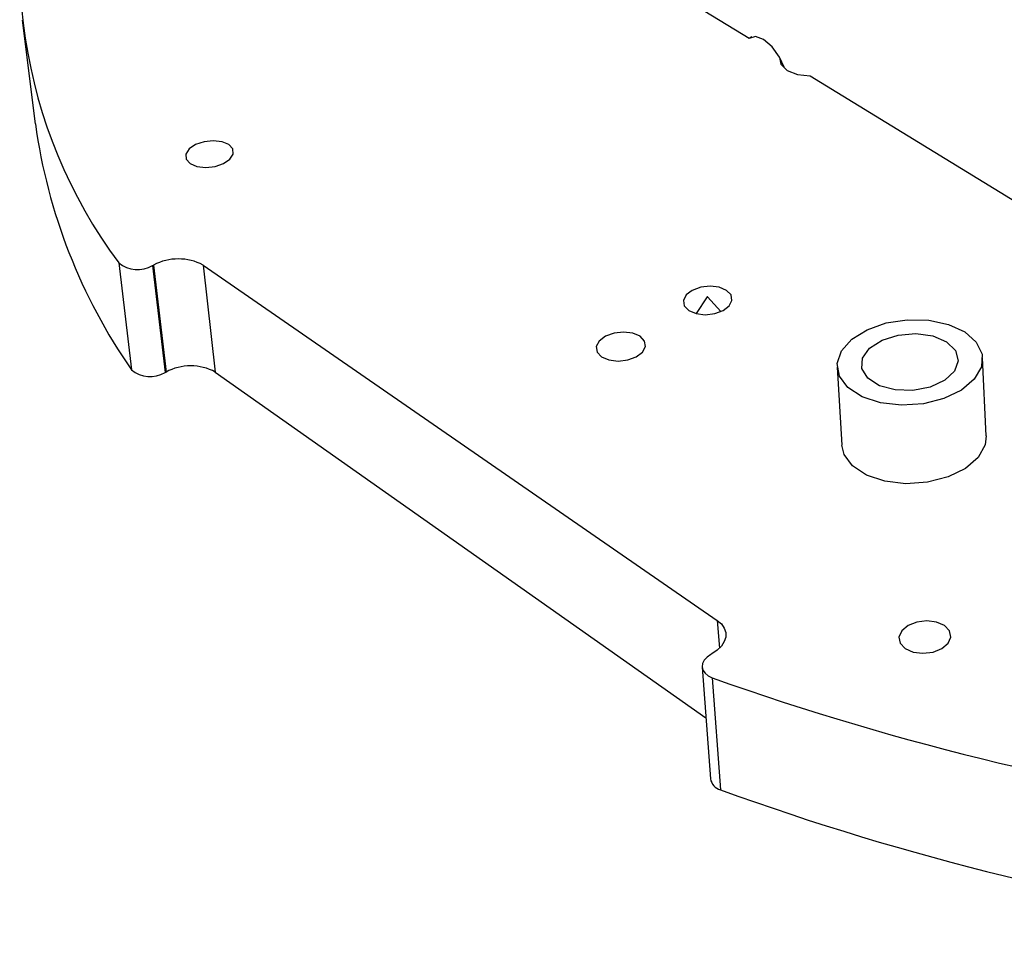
# Model space of a CAD drawing. Extents: x 0 to 197, y 0 to 144.
# Tile 1 of 7: x 92 to 125, y 55 to 85. Entities that reach past the tile are written whole.
import ezdxf

# ---------------------------------------------------------------- set-up
doc = ezdxf.new("R2010")
doc.units = 0
doc.layers.get('0').update_dxf_attribs({"linetype": 'CONTINUOUS'})

msp = doc.modelspace()

# ---------------------------------------------------------------- linework, layer by layer
at = {"color": 7, "linetype": 'CONTINUOUS'}
for p, q in [((116.212, 84.485), (112.887, 86.522)), ((92.568, 85.08), (92.991, 81.704)), ((116.305, 84.533), (116.212, 84.485)), ((118.198, 83.269), (128.071, 77.221)), ((95.703, 77.187), (96.12, 73.707)), ((96.803, 77.098), (96.837, 77.115)), ((96.803, 77.098), (97.21, 73.617)), ((96.837, 77.115), (97.244, 73.634)), ((98.453, 77.115), (115.181, 65.556)), ((98.453, 77.115), (98.846, 73.634)), ((114.852, 76.083), (114.49, 75.536)), ((115.3, 75.602), (114.865, 76.084)), ((123.932, 71.558), (123.808, 74.096)), ((119.081, 73.793), (119.235, 71.252)), ((97.21, 73.617), (97.244, 73.634)), ((98.846, 73.634), (114.811, 62.382)), ((115.007, 64.472), (114.972, 64.452)), ((114.688, 64.039), (114.957, 60.403)), ((115.015, 63.688), (115.281, 60.048))]:
    msp.add_line(p, q, dxfattribs=at)
at = {"color": 8, "linetype": 'CONTINUOUS'}
msp.add_line((115.181, 65.556), (115.247, 64.649), dxfattribs=at)
at = {"color": 7, "linetype": 'CONTINUOUS', "flags": 128}
for points in [[(117.353, 83.546), (117.201, 83.879), (116.961, 84.217), (116.688, 84.45), (116.425, 84.544), (116.212, 84.485)], [(117.199, 83.869), (117.246, 83.646), (117.451, 83.448), (117.785, 83.315), (118.198, 83.269)], [(99.117, 80.416), (99.323, 80.557), (99.427, 80.724), (99.415, 80.891), (99.288, 81.032), (99.065, 81.126), (98.782, 81.159), (98.479, 81.126), (98.204, 81.032), (97.998, 80.891), (97.892, 80.724), (97.902, 80.557), (98.029, 80.416), (98.251, 80.321), (98.537, 80.287), (98.841, 80.321), (99.117, 80.416)], [(115.371, 75.636), (115.568, 75.787), (115.658, 75.964), (115.628, 76.141), (115.482, 76.29), (115.242, 76.39), (114.947, 76.425), (114.639, 76.39), (114.365, 76.29), (114.167, 76.141), (114.076, 75.964), (114.105, 75.787), (114.25, 75.636), (114.489, 75.536), (114.787, 75.5), (115.097, 75.536), (115.371, 75.636)], [(114.859, 76.078), (114.862, 76.078), (114.864, 76.079), (114.866, 76.081), (114.866, 76.083), (114.865, 76.084), (114.863, 76.085), (114.861, 76.086), (114.858, 76.086), (114.855, 76.085), (114.853, 76.084), (114.852, 76.082), (114.851, 76.081), (114.852, 76.079), (114.854, 76.078), (114.857, 76.078), (114.859, 76.078)], [(123.231, 74.942), (123.607, 74.611), (123.793, 74.22), (123.771, 73.805), (123.541, 73.402), (123.124, 73.046), (122.554, 72.771), (121.884, 72.603), (121.173, 72.555), (120.488, 72.634), (119.889, 72.831), (119.43, 73.129), (119.154, 73.499), (119.082, 73.909), (119.22, 74.322), (119.555, 74.7), (120.055, 75.012), (120.676, 75.23), (121.363, 75.336), (122.058, 75.321), (122.699, 75.186), (123.231, 74.942)], [(112.544, 74.13), (112.746, 74.284), (112.84, 74.464), (112.812, 74.644), (112.668, 74.797), (112.428, 74.898), (112.13, 74.934), (111.819, 74.898), (111.541, 74.797), (111.339, 74.644), (111.243, 74.464), (111.269, 74.284), (111.413, 74.13), (111.653, 74.028), (111.953, 73.992), (112.266, 74.028), (112.544, 74.13)], [(122.638, 74.616), (122.929, 74.336), (123.021, 74.004), (122.9, 73.665), (122.582, 73.365), (122.108, 73.145), (121.543, 73.035), (120.965, 73.051), (120.453, 73.19), (120.076, 73.434), (119.886, 73.748), (119.907, 74.09), (120.135, 74.413), (120.539, 74.674), (121.063, 74.838), (121.638, 74.885), (122.188, 74.808), (122.638, 74.616)], [(123.932, 71.558), (123.895, 71.264), (123.667, 70.857), (123.252, 70.499), (122.687, 70.221), (122.021, 70.051), (121.316, 70.003), (120.634, 70.083), (120.039, 70.282), (119.583, 70.582), (119.308, 70.956), (119.235, 71.252)], [(115.181, 65.556), (115.315, 65.44), (115.407, 65.308), (115.454, 65.165), (115.454, 65.016), (115.407, 64.866), (115.314, 64.722), (115.179, 64.589), (115.007, 64.472)], [(121.385, 65.387), (121.181, 65.217), (121.091, 65.016), (121.13, 64.814), (121.292, 64.642), (121.553, 64.527), (121.872, 64.487), (122.201, 64.527), (122.489, 64.642), (122.693, 64.814), (122.78, 65.016), (122.74, 65.217), (122.577, 65.387), (122.317, 65.501), (121.999, 65.541), (121.672, 65.501), (121.385, 65.387)], [(114.972, 64.452), (114.849, 64.365), (114.757, 64.265), (114.702, 64.156), (114.688, 64.045), (114.714, 63.938), (114.78, 63.839), (114.882, 63.754), (115.015, 63.688)]]:
    msp.add_lwpolyline(points, dxfattribs=at)
at = {"color": 7, "linetype": 'CONTINUOUS'}
for centre, radius, start, end in [((108.794, 86.918), 16.312, 160.4696, 216.6257), ((111.266, 84.243), 18.45, 187.91, 214.8242), ((97.645, 75.569), 1.745, 62.4172, 117.583), ((96.316, 77.924), 0.959, 230.2652, 300.5464), ((96.727, 74.418), 0.936, 229.5163, 301.099), ((98.045, 72.137), 1.698, 61.8572, 118.1429), ((145.504, 149.352), 90.927, 250.40872, 274.95707), ((115.399, 60.481), 0.448, 189.9715, 254.785), ((145.48, 143.098), 88.37, 250.01764, 275.04842)]:
    msp.add_arc(centre, radius, start, end, dxfattribs=at)

doc.saveas('drawing.dxf')
